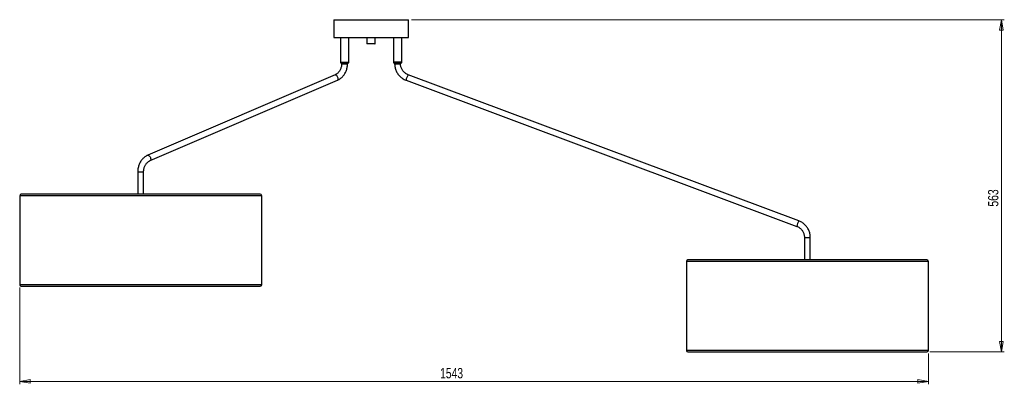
# Model space of a CAD drawing. Header units: millimetres. Extents: x 278 to 1127, y 312 to 664.
# Tile 2 of 5: x 568 to 902, y 312 to 435. Entities that reach past the tile are written whole.
import ezdxf

# ---------------------------------------------------------------- set-up
doc = ezdxf.new("R2010")
doc.units = ezdxf.units.MM
doc.styles.add('SLDTEXTSTYLE0', font='TXT', dxfattribs={"width": 0.75})
doc.dimstyles.new('SLDDIMSTYLE0', dxfattribs={"dimtxt": 3.5, "dimasz": 3.556, "dimexe": 0, "dimexo": 0.0625, "dimgap": 0.875, "dimtad": 1, "dimdec": 0, "dimlfac": 5, "dimrnd": 1e-09, "dimzin": 12, "dimdsep": 46, "dimtxsty": 'SLDTEXTSTYLE0', "dimblk1": 'CLOSED', "dimblk2": 'CLOSED', "dimsah": 1, "dimcen": 0.09, "dimadec": 0, "dimazin": 3, "dimtfac": 1, "dimtdec": 0, "dimtofl": 0, "dimtmove": 0, "dimatfit": 3, "dimldrblk": 'CLOSED', "dimfxl": 0, "dimfrac": 2, "dimtolj": 1, "dimtzin": 12, "dimarcsym": 0})

# ---------------------------------------------------------------- blocks, each defined once
blk = doc.blocks.new('_Closed')
at = {"color": 0, "linetype": 'ByBlock', "lineweight": -2}
for p, q in [((-1, 0.166667), (0, 0)), ((-1, 0.166667), (-1, -0.166667)), ((0, 0), (-1, -0.166667)), ((0, 0), (-1, 0))]:
    blk.add_line(p, q, dxfattribs=at)
blk = doc.blocks.new('_D')
at = {"color": 7, "linetype": 'Continuous', "lineweight": 0}
for p, q in [((701.09, 435.23), (902.46, 435.23)), ((901.46, 435.23), (901.46, 322.53)), ((877.17, 322.53), (902.46, 322.53))]:
    blk.add_line(p, q, dxfattribs=at)
at = {"color": 7, "linetype": 'Continuous', "lineweight": 18, "xscale": 3.556, "yscale": 3.556}
for p, rotation in [((901.46, 435.23, -48.53), 90.00000000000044), ((901.46, 322.53, -48.53), 270.0000000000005)]:
    blk.add_blockref('_Closed', p, dxfattribs=dict(at, rotation=rotation))
at = {"color": 7, "linetype": 'Continuous', "lineweight": 18, "insert": (896.95, 371.82), "char_height": 3.5, "attachment_point": 1, "rotation": 90, "style": 'SLDTEXTSTYLE0'}
blk.add_mtext('563', dxfattribs=at)
blk = doc.blocks.new('_D_1')
at = {"color": 7, "linetype": 'Continuous', "lineweight": 0}
for p, q in [((568.03, 344.32), (568.03, 311.53)), ((876.67, 322.03), (876.67, 311.53)), ((568.03, 312.53), (876.67, 312.53))]:
    blk.add_line(p, q, dxfattribs=at)
at = {"color": 7, "linetype": 'Continuous', "lineweight": 18, "xscale": 3.556, "yscale": 3.556, "rotation": 180.0000000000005}
blk.add_blockref('_Closed', (568.03, 312.53, -48.53), dxfattribs=at)
at = {"color": 7, "linetype": 'Continuous', "lineweight": 18, "xscale": 3.556, "yscale": 3.556}
blk.add_blockref('_Closed', (876.67, 312.53, -48.53), dxfattribs=at)
at = {"color": 7, "linetype": 'Continuous', "lineweight": 18, "insert": (710.82, 317.05), "char_height": 3.5, "attachment_point": 1, "style": 'SLDTEXTSTYLE0'}
blk.add_mtext('1543', dxfattribs=at)

msp = doc.modelspace()

# ---------------------------------------------------------------- linework, layer by layer
at = {"color": 7, "linetype": 'Continuous', "lineweight": 25}
for p, q in [((674.69, 435.23), (674.69, 429.23)), ((674.69, 435.23), (700.09, 435.23)), ((700.09, 429.23), (700.09, 435.23)), ((674.69, 429.23), (700.09, 429.23)), ((676.99, 429.23), (676.99, 420.83)), ((679.79, 420.83), (679.79, 429.23)), ((685.99, 429.23), (685.99, 427.13)), ((688.79, 427.13), (688.79, 429.23)), ((694.99, 429.23), (694.99, 420.83)), ((697.79, 420.83), (697.79, 429.23)), ((688.69, 427.03), (686.09, 427.03)), ((676.99, 420.83), (676.99, 420.63)), ((676.99, 420.83), (679.79, 420.83)), ((676.99, 420.63), (679.79, 420.63)), ((677.39, 420.63), (677.39, 420.31)), ((679.39, 420.31), (679.39, 420.63)), ((679.79, 420.63), (679.79, 420.83)), ((694.99, 420.83), (694.99, 420.63)), ((694.99, 420.83), (696.24, 420.83)), ((697.79, 420.83), (694.99, 420.83)), ((694.99, 420.63), (696.24, 420.63)), ((695.39, 420.63), (695.39, 420.31)), ((696.24, 420.83), (697.79, 420.83)), ((696.24, 420.63), (697.79, 420.63)), ((697.39, 420.31), (697.39, 420.63)), ((697.79, 420.63), (697.79, 420.83)), ((675.17, 416.54), (611.56, 389.25)), ((612.34, 387.41), (675.96, 414.7)), ((832.68, 366.98), (699.98, 416.56)), ((699.28, 414.68), (831.98, 365.11)), ((608.13, 383.64), (608.13, 376.02)), ((610.13, 376.02), (610.13, 383.64)), ((568.03, 375.52), (568.03, 345.32)), ((649.73, 376.02), (568.53, 376.02)), ((650.23, 345.32), (650.23, 375.52)), ((834.57, 361.36), (834.57, 353.73)), ((836.57, 353.73), (836.57, 361.36)), ((794.47, 353.23), (794.47, 323.03)), ((876.17, 353.73), (794.97, 353.73)), ((876.67, 323.03), (876.67, 353.23)), ((568.53, 344.82), (649.73, 344.82)), ((794.97, 322.53), (876.17, 322.53))]:
    msp.add_line(p, q, dxfattribs=at)
at = {"color": 8, "linetype": 'Continuous', "lineweight": 25}
for p, q in [((685.99, 427.13), (688.79, 427.13)), ((677.39, 420.31), (679.39, 420.31)), ((695.39, 420.31), (696.28, 420.31)), ((696.28, 420.31), (697.39, 420.31)), ((608.13, 383.64), (610.13, 383.64)), ((604.03, 375.52), (568.03, 375.52)), ((650.23, 375.52), (604.03, 375.52)), ((834.57, 361.36), (835.46, 361.36)), ((835.46, 361.36), (836.57, 361.36)), ((876.67, 353.23), (794.47, 353.23)), ((604.03, 345.32), (568.03, 345.32)), ((650.23, 345.32), (604.03, 345.32)), ((876.67, 323.03), (794.47, 323.03))]:
    msp.add_line(p, q, dxfattribs=at)
at = {"color": 8, "linetype": 'Continuous', "lineweight": 25, "flags": 128}
for points in [[(675.17, 416.54), (675.3, 416.56), (675.45, 416.5), (675.61, 416.39), (675.76, 416.21), (675.9, 415.99), (676.02, 415.75), (676.1, 415.49), (676.14, 415.25), (676.14, 415.03), (676.1, 414.86), (676.02, 414.74), (675.96, 414.7)], [(611.56, 389.25), (611.68, 389.26), (611.83, 389.21), (611.99, 389.09), (612.15, 388.92), (612.29, 388.7), (612.41, 388.46), (612.49, 388.2), (612.53, 387.95), (612.53, 387.74), (612.49, 387.56), (612.4, 387.44), (612.35, 387.41)]]:
    msp.add_lwpolyline(points, dxfattribs=at)
at = {"color": 7, "linetype": 'Continuous', "lineweight": 25}
for centre, radius, start, end in [((686.09, 427.13), 0.1, 180, 270), ((688.69, 427.13), 0.1, 270, 0), ((568.53, 375.52), 0.5, 90, 180), ((649.73, 375.52), 0.5, 0, 90), ((794.97, 353.23), 0.5, 90, 180), ((876.17, 353.23), 0.5, 0, 90), ((568.53, 345.32), 0.5, 180, 270), ((649.73, 345.32), 0.5, 270, 0), ((794.97, 323.03), 0.5, 180, 270), ((876.17, 323.03), 0.5, 270, 0)]:
    msp.add_arc(centre, radius, start, end, dxfattribs=at)
at = {"color": 8, "linetype": 'Continuous', "lineweight": 25}
for centre, radius, start, end in [((701.55, 414.6), 2.28, 153.2616, 177.7708), ((702.06, 414.96), 2.63, 142.5065, 165.3844), ((834.26, 365.02), 2.28, 153.2798, 177.7379), ((834.76, 365.38), 2.63, 142.5082, 165.3834)]:
    msp.add_arc(centre, radius, start, end, dxfattribs=at)
at = {"color": 7, "linetype": 'Continuous', "lineweight": 25}
for points, knots in [([(677.39, 420.31), (677.39, 420.23), (677.38, 419.98), (677.34, 419.57), (677.24, 419.09), (677.08, 418.62), (676.89, 418.19), (676.65, 417.79), (676.37, 417.42), (676.06, 417.1), (675.72, 416.83), (675.42, 416.65), (675.23, 416.57), (675.17, 416.54)], [0, 0, 0, 0, 0.049012, 0.148766, 0.248521, 0.34826, 0.448033, 0.547915, 0.648019, 0.748502, 0.849563, 0.951438, 1, 1, 1, 1]), ([(675.96, 414.7), (676.06, 414.75), (676.33, 414.87), (676.75, 415.11), (677.2, 415.45), (677.63, 415.84), (678.02, 416.27), (678.36, 416.75), (678.66, 417.27), (678.92, 417.82), (679.12, 418.39), (679.27, 418.99), (679.36, 419.59), (679.38, 420.03), (679.39, 420.27), (679.39, 420.31)], [0, 0, 0, 0, 0.049274, 0.133442, 0.217788, 0.302426, 0.387357, 0.472561, 0.558006, 0.643653, 0.729465, 0.815407, 0.90145, 0.983117, 1, 1, 1, 1]), ([(695.39, 420.31), (695.39, 420.19), (695.39, 419.87), (695.45, 419.34), (695.58, 418.74), (695.77, 418.15), (696.02, 417.59), (696.33, 417.05), (696.69, 416.55), (697.1, 416.09), (697.55, 415.67), (698.04, 415.31), (698.57, 414.99), (698.99, 414.8), (699.23, 414.7), (699.28, 414.68)], [0, 0, 0, 0, 0.048593, 0.133129, 0.21769, 0.302249, 0.386804, 0.471353, 0.555895, 0.640428, 0.724951, 0.809463, 0.893964, 0.978455, 1, 1, 1, 1]), ([(699.98, 416.56), (699.9, 416.59), (699.68, 416.68), (699.31, 416.87), (698.9, 417.15), (698.53, 417.49), (698.2, 417.87), (697.92, 418.29), (697.69, 418.74), (697.53, 419.21), (697.42, 419.7), (697.39, 420.07), (697.39, 420.27), (697.39, 420.31)], [0, 0, 0, 0, 0.0485968, 0.1520733, 0.2555835, 0.3590623, 0.4625064, 0.5659147, 0.6692884, 0.7726309, 0.8759471, 0.9738295, 1, 1, 1, 1]), ([(611.56, 389.25), (611.46, 389.2), (611.19, 389.08), (610.77, 388.84), (610.31, 388.5), (609.89, 388.11), (609.5, 387.68), (609.15, 387.2), (608.85, 386.68), (608.6, 386.13), (608.4, 385.56), (608.25, 384.96), (608.16, 384.36), (608.13, 383.92), (608.13, 383.68), (608.13, 383.64)], [0, 0, 0, 0, 0.049274, 0.133442, 0.217788, 0.302426, 0.387357, 0.472561, 0.558006, 0.643653, 0.729465, 0.815407, 0.90145, 0.983117, 1, 1, 1, 1]), ([(610.13, 383.64), (610.13, 383.72), (610.13, 383.97), (610.18, 384.38), (610.28, 384.86), (610.43, 385.33), (610.63, 385.76), (610.87, 386.16), (611.14, 386.53), (611.46, 386.85), (611.8, 387.12), (612.1, 387.3), (612.28, 387.38), (612.34, 387.41)], [0, 0, 0, 0, 0.049012, 0.148766, 0.248521, 0.34826, 0.448033, 0.547915, 0.648019, 0.748502, 0.849563, 0.951438, 1, 1, 1, 1]), ([(831.98, 365.11), (832.05, 365.08), (832.28, 364.99), (832.64, 364.8), (833.06, 364.51), (833.43, 364.17), (833.76, 363.79), (834.04, 363.38), (834.26, 362.93), (834.43, 362.45), (834.53, 361.97), (834.56, 361.6), (834.57, 361.4), (834.57, 361.36)], [0, 0, 0, 0, 0.048597, 0.152073, 0.255584, 0.359062, 0.462506, 0.565915, 0.669288, 0.772631, 0.875947, 0.973829, 1, 1, 1, 1]), ([(836.57, 361.36), (836.57, 361.47), (836.56, 361.8), (836.5, 362.32), (836.37, 362.93), (836.18, 363.51), (835.93, 364.08), (835.62, 364.61), (835.27, 365.11), (834.86, 365.57), (834.4, 365.99), (833.91, 366.36), (833.38, 366.67), (832.97, 366.87), (832.73, 366.96), (832.68, 366.98)], [0, 0, 0, 0, 0.048593, 0.133129, 0.21769, 0.302249, 0.386804, 0.471353, 0.555895, 0.640428, 0.724951, 0.809463, 0.893964, 0.978455, 1, 1, 1, 1])]:
    msp.add_open_spline(points, degree=3, knots=knots, dxfattribs=at)

# ---------------------------------------------------------------- dimensions: what is measured, and where the dimension line sits
at = {"color": 7, "linetype": 'Continuous', "lineweight": 18}
for base, p1, p2, angle, picture, middle in [((901.4644, 322.534), (700.0863, 435.232), (876.1673, 322.534), 90, '_D', (901.4644, 375.7028)), ((876.67, 312.53), (568.03, 345.32), (876.67, 323.03), 0, '_D_1', (715.99, 312.53))]:
    dim = msp.add_linear_dim(base=base, p1=p1, p2=p2, angle=angle, dimstyle='SLDDIMSTYLE0', dxfattribs=at)
    dim.commit()
    dim.dimension.update_dxf_attribs({"geometry": picture, "text_midpoint": middle, "dimtype": 160})

doc.saveas('drawing.dxf')
